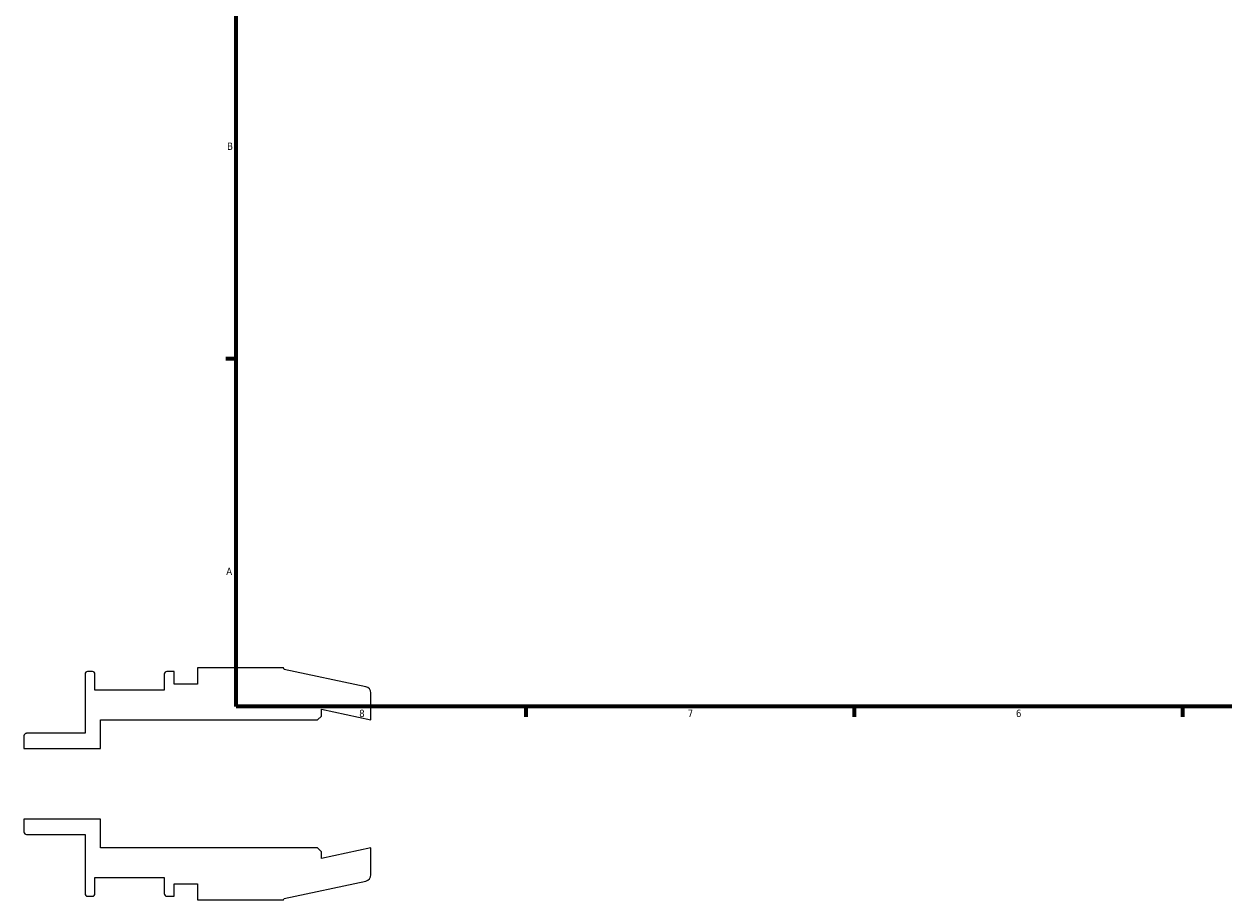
# Model space of a CAD drawing. Header units: inches. Extents: x -2.2 to 37.9, y -5.2 to 26.2.
# Tile 1 of 6: x -2.2 to 13.3, y -1.5 to 9.8. Entities that reach past the tile are written whole.
import ezdxf

# ---------------------------------------------------------------- set-up
doc = ezdxf.new("R2010")
doc.units = ezdxf.units.IN
doc.header["$MEASUREMENT"] = 0
doc.layers.add('Border (ANSI)', color=7, linetype='Continuous', lineweight=70)
doc.styles.add('Note Text (ANSI)', font='tahoma.ttf')

# ---------------------------------------------------------------- blocks, each defined once
blk = doc.blocks.new('Borders Default Border')
at = {"layer": 'Border (ANSI)'}
for p, q in [((0.5, 5.5), (0.366, 5.5)), ((4.25, 1), (4.25, 0.866)), ((8.5, 1), (8.5, 0.866)), ((12.75, 1), (12.75, 0.866))]:
    blk.add_line(p, q, dxfattribs=at)
at = {"layer": 'Border (ANSI)', "flags": 128}
blk.add_lwpolyline([(0.5, 1), (0.5, 21), (33.5, 21), (33.5, 1), (0.5, 1)], dxfattribs=at)
at = {"layer": 'Border (ANSI)', "color": 5, "true_color": 0x0000ff, "char_height": 0.0945, "attachment_point": 7, "style": 'Note Text (ANSI)'}
for s, insert in [('B', (0.384, 8.203)), ('A', (0.373, 2.703)), ('8', (2.094, 0.863)), ('7', (6.346, 0.866)), ('6', (10.595, 0.864))]:
    blk.add_mtext(s, dxfattribs=dict(at, insert=insert))

msp = doc.modelspace()

# ---------------------------------------------------------------- linework, layer by layer
for p, q in [((-1.455, 1.42), (-1.455, 0.655)), ((-1.36, 1.454), (-1.422, 1.454)), ((-1.327, 1.211), (-1.327, 1.42)), ((-0.429, 1.42), (-0.429, 1.211)), ((-0.3, 1.454), (-0.396, 1.454)), ((-0.3, 1.292), (-0.3, 1.454)), ((1.116, 1.502), (0, 1.502)), ((0, 1.502), (0, 1.292)), ((1.122, 1.482), (1.116, 1.502)), ((2.179, 1.257), (1.122, 1.482)), ((0, 1.292), (-0.3, 1.292)), ((-0.429, 1.211), (-1.327, 1.211)), ((2.245, 0.829), (2.245, 1.176)), ((1.604, 0.878), (1.604, 0.965)), ((1.604, 0.965), (2.245, 0.829)), ((-1.255, 0.458), (-1.255, 0.829)), ((-1.255, 0.829), (1.554, 0.829)), ((1.554, 0.829), (1.604, 0.878)), ((-2.245, 0.621), (-2.245, 0.458)), ((-1.455, 0.655), (-2.212, 0.655)), ((-2.245, 0.458), (-1.255, 0.458)), ((-1.255, -0.458), (-2.245, -0.458)), ((-2.245, -0.458), (-2.245, -0.621)), ((-1.255, -0.829), (-1.255, -0.458)), ((-2.212, -0.655), (-1.455, -0.655)), ((-1.455, -0.655), (-1.455, -1.42)), ((1.554, -0.829), (-1.255, -0.829)), ((1.604, -0.878), (1.554, -0.829)), ((2.245, -0.829), (1.604, -0.965)), ((1.604, -0.965), (1.604, -0.878)), ((2.245, -1.176), (2.245, -0.829)), ((-1.327, -1.42), (-1.327, -1.211)), ((-1.327, -1.211), (-0.429, -1.211)), ((-0.429, -1.211), (-0.429, -1.42)), ((-0.3, -1.453), (-0.3, -1.292)), ((-0.3, -1.292), (0, -1.292)), ((0, -1.292), (0, -1.502)), ((1.122, -1.482), (2.179, -1.257)), ((-1.422, -1.453), (-1.36, -1.453)), ((-0.396, -1.453), (-0.3, -1.453)), ((0, -1.502), (1.116, -1.502)), ((1.116, -1.502), (1.122, -1.482))]:
    msp.add_line(p, q)
for centre, major_axis, end_param in [((-1.422, 1.42), (-0.0331, 0), 6.283185), ((-1.36, 1.42), (0, 0.0331), 6.283185), ((-0.396, 1.42), (-0.0331, 0), 6.283185), ((2.162, 1.176), (0, 0.0829), 6.073746), ((-2.212, 0.621), (-0.0331, 0), 6.283185), ((-2.212, -0.621), (0, -0.0331), 6.283185), ((2.162, -1.176), (0.0811, 0.0172), 6.073746), ((-1.422, -1.42), (0, -0.0331), 6.283185), ((-1.36, -1.42), (0.0331, 0), 6.283185), ((-0.396, -1.42), (0, -0.0331), 6.283185)]:
    msp.add_ellipse(centre, major_axis=major_axis, ratio=1, start_param=4.712389, end_param=end_param)

# ---------------------------------------------------------------- block references
msp.add_blockref('Borders Default Border', (0, 0))

doc.saveas('drawing.dxf')
